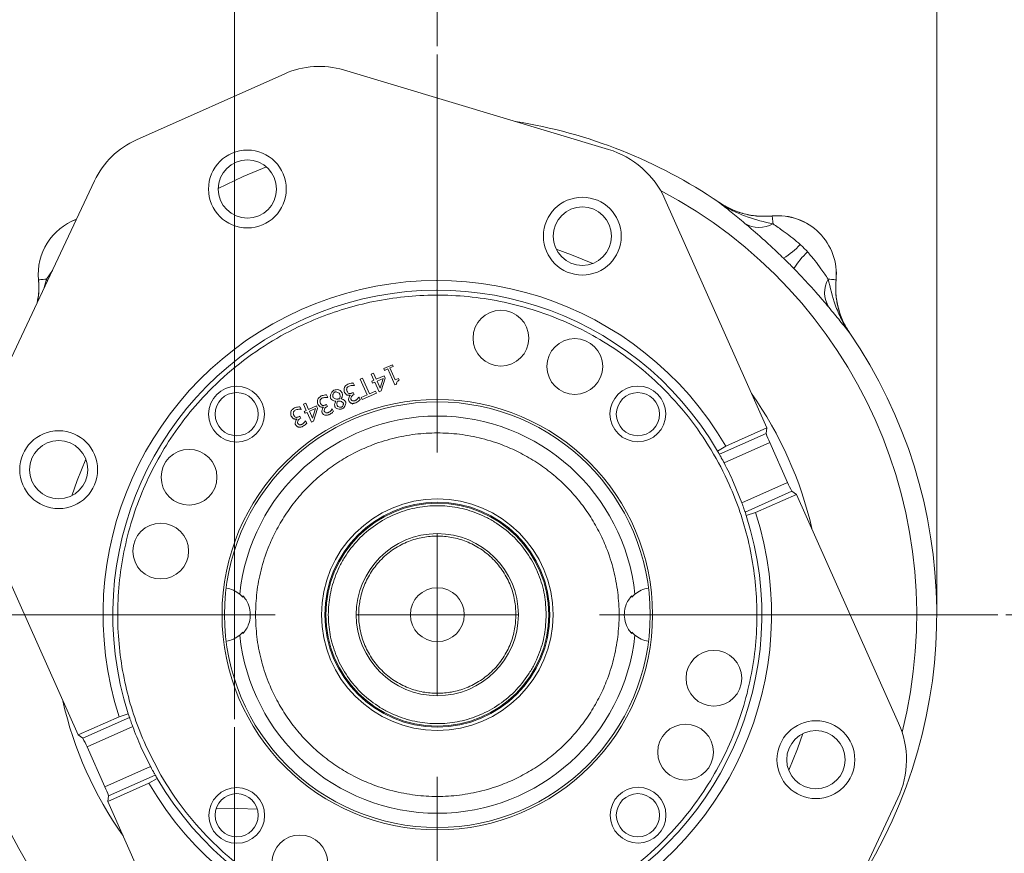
# Model space of a CAD drawing. Header units: inches. Extents: x 0.3 to 33.9, y 0.2 to 21.7.
# Tile 11 of 17: x 21.6 to 27.7, y 8.5 to 13.7. Entities that reach past the tile are written whole.
import ezdxf

# ---------------------------------------------------------------- set-up
doc = ezdxf.new("R2010")
doc.units = ezdxf.units.IN
doc.header["$MEASUREMENT"] = 0
doc.header["$PDSIZE"] = -1
doc.layers.add('SLD-0', color=7, linetype='Continuous', lineweight=15)
doc.styles.add('SLDTEXTSTYLE0', font='TXT', dxfattribs={"width": 0.75})
doc.dimstyles.new('SLDDIMSTYLE0', dxfattribs={"dimtxt": 0.25, "dimasz": 0.13, "dimexe": 0, "dimexo": 0.0625, "dimgap": 0.0625, "dimtad": 0, "dimtih": 1, "dimtoh": 1, "dimrnd": 1e-09, "dimzin": 12, "dimdsep": 46, "dimtxsty": 'SLDTEXTSTYLE0', "dimsah": 1, "dimcen": 0.09, "dimadec": 0, "dimazin": 3, "dimtfac": 1, "dimtofl": 0, "dimtmove": 0, "dimatfit": 3, "dimfxl": 1, "dimfrac": 2, "dimtolj": 1, "dimtzin": 12, "dimarcsym": 0})
doc.dimstyles.new('SLDDIMSTYLE1', dxfattribs={"dimtxt": 0.25, "dimasz": 0.13, "dimexe": 0, "dimexo": 0.0625, "dimgap": 0.0625, "dimtad": 0, "dimtih": 1, "dimtoh": 1, "dimrnd": 1e-09, "dimzin": 12, "dimdsep": 46, "dimtxsty": 'SLDTEXTSTYLE0', "dimsah": 1, "dimcen": 0.09, "dimadec": 0, "dimazin": 3, "dimtfac": 1, "dimtmove": 0, "dimatfit": 0, "dimfxl": 1, "dimfrac": 2, "dimtolj": 1, "dimtzin": 12, "dimarcsym": 0})

# ---------------------------------------------------------------- blocks, each defined once
blk = doc.blocks.new('_D')
at = {"layer": 'SLD-0'}
for p, q in [((24.1595, 13.4864), (24.1595, 14.3567)), ((27.2395, 10.0304), (27.2395, 14.3567)), ((24.1595, 14.2317), (25.0807, 14.2317)), ((25.2204, 14.2685), (25.1696, 14.2685)), ((25.1696, 14.2685), (25.1696, 13.8716)), ((26.1786, 14.2685), (26.2294, 14.2685)), ((26.2294, 14.2685), (26.2294, 13.8716)), ((27.2395, 14.2317), (26.3182, 14.2317)), ((25.1696, 13.8716), (25.2204, 13.8716)), ((26.2294, 13.8716), (26.1786, 13.8716))]:
    blk.add_line(p, q, dxfattribs=at)
for points in [[(24.1595, 14.2317), (24.2895, 14.2117), (24.2895, 14.2517)], [(27.2395, 14.2317), (27.1095, 14.2517), (27.1095, 14.2117)]]:
    blk.add_solid(points, dxfattribs=at)
at = {"layer": 'SLD-0', "char_height": 0.25, "attachment_point": 1, "style": 'SLDTEXTSTYLE0'}
for s, insert in [('3.08', (25.2747, 14.6415, 0.0039)), ('78.23', (25.2839, 14.1939, 0.0039))]:
    blk.add_mtext(s, dxfattribs=dict(at, insert=insert))
blk = doc.blocks.new('_D_1')
at = {"layer": 'SLD-0'}
for p, q in [((22.9095, 9.3358), (22.9095, 14.5179)), ((24.1595, 13.4864), (24.1595, 14.5179)), ((22.9095, 14.3929), (22.6595, 14.3929)), ((23.0554, 14.4297), (23.0046, 14.4297)), ((23.0046, 14.4297), (23.0046, 14.0329)), ((24.0136, 14.4297), (24.0644, 14.4297)), ((24.0644, 14.4297), (24.0644, 14.0329)), ((24.1595, 14.3929), (24.4095, 14.3929)), ((23.0046, 14.0329), (23.0554, 14.0329)), ((24.0644, 14.0329), (24.0136, 14.0329))]:
    blk.add_line(p, q, dxfattribs=at)
for points in [[(22.9095, 14.3929), (22.7795, 14.4129), (22.7795, 14.3729)], [(24.1595, 14.3929), (24.2895, 14.3729), (24.2895, 14.4129)]]:
    blk.add_solid(points, dxfattribs=at)
at = {"layer": 'SLD-0', "char_height": 0.25, "attachment_point": 1, "style": 'SLDTEXTSTYLE0'}
for s, insert in [('1.25', (23.1097, 14.8028, 0.413)), ('31.75', (23.1189, 14.3551, 0.413))]:
    blk.add_mtext(s, dxfattribs=dict(at, insert=insert))
blk = doc.blocks.new('_D_3')
at = {"layer": 'SLD-0'}
for p, q in [((19.5527, 7.7259), (19.5527, 14.5179)), ((22.9095, 9.3358), (22.9095, 14.5179)), ((19.5527, 14.3929), (20.6123, 14.3929)), ((20.752, 14.4297), (20.7012, 14.4297)), ((20.7012, 14.4297), (20.7012, 14.0329)), ((21.7102, 14.4297), (21.761, 14.4297)), ((21.761, 14.4297), (21.761, 14.0329)), ((22.9095, 14.3929), (21.8498, 14.3929)), ((20.7012, 14.0329), (20.752, 14.0329)), ((21.761, 14.0329), (21.7102, 14.0329))]:
    blk.add_line(p, q, dxfattribs=at)
for points in [[(19.5527, 14.3929), (19.6827, 14.3729), (19.6827, 14.4129)], [(22.9095, 14.3929), (22.7795, 14.4129), (22.7795, 14.3729)]]:
    blk.add_solid(points, dxfattribs=at)
at = {"layer": 'SLD-0', "char_height": 0.25, "attachment_point": 1, "style": 'SLDTEXTSTYLE0'}
for s, insert in [('3.36', (20.8062, 14.8028, 0.413)), ('85.26', (20.8154, 14.3551, 0.413))]:
    blk.add_mtext(s, dxfattribs=dict(at, insert=insert))
blk = doc.blocks.new('_D_5')
at = {"layer": 'SLD-0'}
for p, q in [((27.6656, 9.9804), (29.8681, 9.9804)), ((29.7431, 9.9804), (29.7431, 8.7264)), ((29.264, 8.3524), (29.2132, 8.3524)), ((29.2132, 8.3524), (29.2132, 7.9555)), ((30.2222, 8.3524), (30.273, 8.3524)), ((30.273, 8.3524), (30.273, 7.9555)), ((29.2132, 7.9555), (29.264, 7.9555)), ((30.273, 7.9555), (30.2222, 7.9555)), ((29.7431, 6.6508), (29.7431, 7.9047)), ((25.5945, 6.6508), (29.8681, 6.6508))]:
    blk.add_line(p, q, dxfattribs=at)
for points in [[(29.7431, 9.9804), (29.7231, 9.8504), (29.7631, 9.8504)], [(29.7431, 6.6508), (29.7631, 6.7808), (29.7231, 6.7808)]]:
    blk.add_solid(points, dxfattribs=at)
at = {"layer": 'SLD-0', "char_height": 0.25, "attachment_point": 1, "style": 'SLDTEXTSTYLE0'}
for s, insert in [('3.33', (29.3183, 8.7254, 0.413)), ('84.57', (29.3275, 8.2778, 0.413))]:
    blk.add_mtext(s, dxfattribs=dict(at, insert=insert))
blk = doc.blocks.new('SW_CENTERMARKSYMBOL_0')
at = {"layer": 'SLD-0', "color": 0}
for p, q in [((0, 1), (0, 3.4561)), ((0, 0), (0, 0.5)), ((-1, 0), (-3.4561, 0)), ((0, 0), (-0.5, 0)), ((0, 0), (0, -0.5)), ((0, 0), (0.5, 0)), ((1, 0), (3.4561, 0)), ((0, -1), (0, -3.4561))]:
    blk.add_line(p, q, dxfattribs=at)
blk = doc.blocks.new('SW_CENTERMARKSYMBOL_1')
at = {"layer": 'SLD-0', "color": 0}
for p, q in [((0, 1), (0, 2.635)), ((0, 0), (0, 0.5)), ((-1, 0), (-2.635, 0)), ((0, 0), (-0.5, 0)), ((0, 0), (0, -0.5)), ((0, 0), (0.5, 0)), ((1, 0), (2.635, 0)), ((0, -1), (0, -2.635))]:
    blk.add_line(p, q, dxfattribs=at)

msp = doc.modelspace()

# ---------------------------------------------------------------- linework, layer by layer
at = {"color": 7, "linetype": 'Continuous', "lineweight": 15}
for p, q in [((22.3053, 12.9099), (23.2186, 13.3173)), ((23.5803, 13.3405), (25.2147, 12.8502)), ((21.3192, 11.1127), (22.0463, 12.6563)), ((25.5626, 12.5443), (26.1919, 11.1333)), ((25.8956, 12.5244), (25.8955, 12.5241)), ((25.8956, 12.5244), (25.9044, 12.5187)), ((26.225, 12.4394), (26.225, 12.4397)), ((21.7004, 12.0459), (21.7001, 12.0459)), ((26.6188, 12.0459), (26.6185, 12.0459)), ((26.7032, 11.7164), (26.7035, 11.7165)), ((23.8292, 11.4985), (23.8826, 11.5224)), ((23.8341, 11.4873), (23.8292, 11.4985)), ((23.8536, 11.496), (23.8341, 11.4873)), ((23.8536, 11.496), (23.8976, 11.3972)), ((23.8876, 11.5112), (23.8677, 11.5023)), ((23.9005, 11.4288), (23.8677, 11.5023)), ((23.8826, 11.5224), (23.8876, 11.5112)), ((23.6835, 11.4335), (23.6981, 11.44)), ((23.6835, 11.4335), (23.7266, 11.3369)), ((23.7412, 11.3434), (23.6981, 11.44)), ((23.7515, 11.4639), (23.7657, 11.4702)), ((23.7683, 11.4262), (23.7515, 11.4639)), ((23.7553, 11.4204), (23.7683, 11.4262)), ((23.7605, 11.4086), (23.7553, 11.4204)), ((23.7657, 11.4702), (23.7825, 11.4325)), ((23.7825, 11.4325), (23.8309, 11.4541)), ((23.7877, 11.4207), (23.8246, 11.4372)), ((23.8068, 11.3779), (23.7877, 11.4207)), ((23.8246, 11.4372), (23.8068, 11.3779)), ((23.8139, 11.3603), (23.8377, 11.4387)), ((23.8309, 11.4541), (23.8377, 11.4387)), ((23.9005, 11.4288), (23.9204, 11.4377)), ((23.9204, 11.4377), (23.9248, 11.4277)), ((23.6416, 11.4095), (23.6485, 11.394)), ((23.6485, 11.394), (23.6475, 11.3935)), ((23.7412, 11.3434), (23.7779, 11.3598)), ((23.7736, 11.4144), (23.7605, 11.4086)), ((23.8004, 11.3543), (23.7736, 11.4144)), ((23.7779, 11.3598), (23.7837, 11.3468)), ((23.8139, 11.3603), (23.8004, 11.3543)), ((23.909, 11.4023), (23.8976, 11.3972)), ((23.4771, 11.3362), (23.4841, 11.3206)), ((23.4841, 11.3206), (23.483, 11.3202)), ((23.5332, 11.2965), (23.533, 11.297)), ((23.5666, 11.3112), (23.5668, 11.3108)), ((23.6226, 11.3333), (23.6221, 11.3344)), ((23.6348, 11.3478), (23.6411, 11.3506)), ((23.6411, 11.3506), (23.6465, 11.3384)), ((23.6465, 11.3384), (23.6416, 11.3363)), ((23.6757, 11.3226), (23.6766, 11.323)), ((23.6766, 11.323), (23.6835, 11.3075)), ((23.6898, 11.3205), (23.7266, 11.3369)), ((23.6956, 11.3076), (23.6898, 11.3205)), ((23.6956, 11.3076), (23.7837, 11.3468)), ((23.3127, 11.2628), (23.3196, 11.2473)), ((23.3196, 11.2473), (23.3185, 11.2468)), ((23.3346, 11.2779), (23.3487, 11.2842)), ((23.3514, 11.2402), (23.3346, 11.2779)), ((23.3383, 11.2344), (23.3514, 11.2402)), ((23.3436, 11.2226), (23.3383, 11.2344)), ((23.3487, 11.2842), (23.3655, 11.2465)), ((23.3655, 11.2465), (23.4139, 11.2681)), ((23.3708, 11.2347), (23.4076, 11.2512)), ((23.3898, 11.1919), (23.3708, 11.2347)), ((23.4076, 11.2512), (23.3898, 11.1919)), ((23.397, 11.1743), (23.4208, 11.2527)), ((23.4139, 11.2681), (23.4208, 11.2527)), ((23.4581, 11.26), (23.4576, 11.261)), ((23.4704, 11.2745), (23.4766, 11.2773)), ((23.4766, 11.2773), (23.482, 11.2651)), ((23.482, 11.2651), (23.4771, 11.2629)), ((23.5112, 11.2493), (23.5121, 11.2497)), ((23.5121, 11.2497), (23.519, 11.2341)), ((23.2936, 11.1866), (23.2932, 11.1877)), ((23.3059, 11.2011), (23.3121, 11.2039)), ((23.3121, 11.2039), (23.3175, 11.1917)), ((23.3175, 11.1917), (23.3127, 11.1895)), ((23.3566, 11.2284), (23.3436, 11.2226)), ((23.3467, 11.1759), (23.3476, 11.1763)), ((23.3476, 11.1763), (23.3546, 11.1607)), ((23.3835, 11.1683), (23.3566, 11.2284)), ((23.397, 11.1743), (23.3835, 11.1683)), ((26.1919, 11.1333), (25.9395, 11.0193)), ((26.1919, 11.1333), (26.1877, 11.0983)), ((26.1877, 11.0983), (25.8989, 10.9695)), ((25.8871, 10.9899), (25.9395, 11.0193)), ((25.9278, 10.9169), (26.2095, 11.0426)), ((26.2095, 11.0426), (26.3195, 10.796)), ((26.0378, 10.6703), (25.9869, 10.7955)), ((26.3195, 10.796), (26.0378, 10.6703)), ((26.0576, 10.6137), (26.3464, 10.7425)), ((26.1217, 10.6106), (26.3752, 10.7223)), ((26.3464, 10.7425), (26.3752, 10.7223)), ((26.3752, 10.7223), (27.0046, 9.3113)), ((21.9437, 9.2384), (21.3144, 10.6494)), ((26.1217, 10.6106), (26.0649, 10.5913)), ((22.9594, 10.0874), (22.9409, 10.106)), ((25.378, 10.106), (25.3596, 10.0874)), ((22.9409, 9.8547), (22.9594, 9.8733)), ((25.3596, 9.8733), (25.378, 9.8547)), ((22.1972, 9.3501), (22.254, 9.3694)), ((22.1972, 9.3501), (21.9437, 9.2384)), ((22.2614, 9.347), (21.9725, 9.2182)), ((21.9995, 9.1648), (22.2812, 9.2904)), ((21.9725, 9.2182), (21.9437, 9.2384)), ((22.1095, 8.9181), (21.9995, 9.1648)), ((22.332, 9.1652), (22.3912, 9.0438)), ((22.3912, 9.0438), (22.1095, 8.9181)), ((22.1312, 8.8624), (22.4201, 8.9912)), ((22.127, 8.8275), (22.3795, 8.9414)), ((22.4318, 8.9708), (22.3795, 8.9414)), ((22.127, 8.8275), (22.1312, 8.8624)), ((22.7564, 7.4164), (22.127, 8.8275)), ((26.9998, 8.848), (26.2727, 7.3045))]:
    msp.add_line(p, q, dxfattribs=at)
at = {"color": 8, "linetype": 'Continuous', "lineweight": 15}
for p, q in [((21.7858, 12.1033), (21.7491, 12.0506)), ((21.7491, 12.0506), (21.7324, 11.9899)), ((21.7491, 12.0506), (21.7547, 12.0373)), ((23.5771, 11.2526), (23.5696, 11.2493)), ((23.6592, 11.2888), (23.6349, 11.278))]:
    msp.add_line(p, q, dxfattribs=at)
at = {"color": 8, "linetype": 'Continuous', "lineweight": 15, "flags": 128}
for points in [[(23.1059, 12.7423), (22.9629, 12.6834), (22.8084, 12.6096)], [(25.1192, 12.1475), (24.9877, 12.201), (24.8933, 12.234)], [(21.9924, 10.9401), (21.9388, 10.8086), (21.9058, 10.7142)], [(26.3266, 9.0206), (26.3802, 9.1521), (26.4131, 9.2465)]]:
    msp.add_lwpolyline(points, dxfattribs=at)
at = {"color": 7, "linetype": 'Continuous', "lineweight": 15, "flags": 128}
for points in [[(26.2297, 12.3907), (26.2287, 12.4013), (26.2278, 12.4107), (26.227, 12.4188), (26.2263, 12.4257), (26.2258, 12.4312), (26.2254, 12.4353), (26.2251, 12.4381), (26.225, 12.4394)], [(21.7491, 12.0506), (21.7385, 12.0495), (21.7291, 12.0486), (21.721, 12.0479), (21.7142, 12.0472), (21.7087, 12.0467), (21.7045, 12.0463), (21.7018, 12.046), (21.7004, 12.0459)], [(26.5699, 12.0506), (26.5804, 12.0495), (26.5898, 12.0486), (26.5979, 12.0479), (26.6048, 12.0472), (26.6103, 12.0467), (26.6144, 12.0463), (26.6172, 12.046), (26.6185, 12.0459)], [(22.7954, 8.7827), (22.9303, 8.7857), (23.05, 8.7811)]]:
    msp.add_lwpolyline(points, dxfattribs=at)
at = {"color": 7, "linetype": 'Continuous', "lineweight": 15}
for centre, radius in [((22.9883, 12.606), 0.24), ((22.9883, 12.606), 0.18), ((25.0539, 12.3152), 0.24), ((25.0539, 12.3152), 0.18), ((24.5517, 11.6861), 0.172), ((25.0073, 11.5115), 0.172), ((22.9212, 11.2172), 0.172), ((25.3964, 11.2186), 0.172), ((22.9225, 11.2174), 0.133), ((24.1595, 9.9804), 1.3275), ((25.3965, 11.2174), 0.133), ((24.1595, 9.9804), 1.3125), ((21.8246, 10.8748), 0.24), ((21.8246, 10.8748), 0.18), ((22.6283, 10.8282), 0.172), ((24.1595, 9.9804), 0.7138), ((24.1595, 9.9804), 0.6938), ((24.1595, 9.9804), 0.687), ((22.4538, 10.3726), 0.172), ((24.1595, 9.9804), 0.5), ((24.1595, 9.9804), 0.166), ((25.8652, 9.5882), 0.172), ((25.6906, 9.1326), 0.172), ((26.4943, 9.0859), 0.24), ((26.4943, 9.0859), 0.18), ((22.9226, 8.7421), 0.172), ((22.9225, 8.7434), 0.133), ((25.3977, 8.7435), 0.172), ((25.3965, 8.7434), 0.133), ((23.3117, 8.4492), 0.172)]:
    msp.add_circle(centre, radius, dxfattribs=at)
for centre, radius, start, end in [((23.4307, 12.8417), 0.5208, 73.30165, 114.03876), ((24.1595, 9.9804), 3.08, 55.68866, 81.0277), ((22.5174, 12.4343), 0.5208, 114.03876, 154.77586), ((25.0549, 12.3179), 0.5558, 24.03876, 73.30165), ((22.0595, 12.0804), 0.361, 110.24157, 185.47777), ((26.1459, 12.5412), 0.1722, 238.54598, 299.09702), ((26.2595, 12.0804), 0.361, 354.52223, 95.47777), ((26.2595, 12.0804), 0.3607, 354.51489, 95.48511), ((26.0755, 12.551), 0.4311, 300.49937, 318.25233), ((26.7301, 11.8964), 0.4311, 131.74768, 149.50056), ((24.1595, 9.9804), 2.061, 30.27038, 197.80713), ((26.7203, 11.9668), 0.1722, 150.90302, 211.45389), ((24.1595, 9.9804), 2.001, 30.29911, 197.77841), ((24.1595, 9.9804), 3.08, 327.04982, 34.31134), ((24.1595, 9.9804), 1.225, 5.888, 174.112), ((26.5228, 11.1968), 0.3492, 196.37791, 206.20846), ((24.1595, 9.9804), 2.001, 29.62519, 30.29911), ((24.1595, 9.9804), 2.001, 24.03876, 27.90781), ((26.6435, 10.926), 0.3492, 201.86965, 211.69961), ((24.1595, 9.9804), 2.061, 210.27038, 17.80713), ((24.1595, 9.9804), 2.001, 210.29911, 17.77841), ((24.1595, 9.9804), 2.001, 17.77841, 18.45232), ((22.8325, 9.9804), 0.166, 49.20234, 81.40673), ((25.4865, 9.9804), 0.166, 98.59327, 130.79766), ((24.1595, 9.9804), 1.2049, 174.45478, 174.90392), ((24.1595, 9.9804), 1.2049, 5.09608, 5.54522), ((22.8325, 9.9804), 0.166, 278.59327, 310.79766), ((24.1595, 9.9804), 1.225, 185.888, 354.112), ((24.1595, 9.9804), 1.2049, 185.09608, 185.54522), ((24.1595, 9.9804), 1.2049, 354.45478, 354.90392), ((25.4865, 9.9804), 0.166, 229.20234, 261.40673), ((24.1595, 9.9804), 2.001, 197.77841, 198.45232), ((24.1595, 9.9804), 2.001, 200.16971, 204.03876), ((26.497, 9.0849), 0.5558, 334.77586, 24.03876), ((21.6755, 9.0347), 0.3492, 21.86869, 31.70014), ((24.1595, 9.9804), 2.001, 209.62519, 210.29911), ((21.7962, 8.7639), 0.3492, 16.37799, 26.20844)]:
    msp.add_arc(centre, radius, start, end, dxfattribs=at)
at = {"color": 8, "linetype": 'Continuous', "lineweight": 15}
for centre, radius, start, end in [((24.1595, 9.9804), 2.9561, 345.82831, 62.24921), ((22.0595, 12.0804), 0.3607, 110.29078, 185.48511), ((24.1595, 9.9804), 2.3701, 12.94299, 35.13452), ((24.1595, 9.9804), 2.9561, 180, 242.24921), ((24.1595, 9.9804), 2.3701, 192.94299, 215.13452)]:
    msp.add_arc(centre, radius, start, end, dxfattribs=at)
at = {"color": 7, "linetype": 'Continuous', "lineweight": 15}
for points, knots in [([(25.8955, 12.5241), (25.8957, 12.524), (25.9082, 12.5144), (25.9333, 12.4949), (25.9837, 12.4547), (26.0273, 12.4184), (26.0561, 12.3943)], [0, 0, 0, 0, 0.002547, 0.254971, 0.506602, 1, 1, 1, 1]), ([(26.2297, 12.3907), (26.1761, 12.4034), (26.0917, 12.4234), (25.9802, 12.4709), (25.9235, 12.5045), (25.8958, 12.5239), (25.8955, 12.5241)], [0, 0, 0, 0, 0.4589438, 0.7218647, 0.9976696, 1, 1, 1, 1]), ([(26.225, 12.4394), (26.1965, 12.4381), (26.1386, 12.4354), (26.0531, 12.4505), (25.9701, 12.4785), (25.9206, 12.5088), (25.8955, 12.5241)], [0, 0, 0, 0, 0.246206, 0.499999, 0.746205, 1, 1, 1, 1]), ([(25.9235, 12.5074), (25.9457, 12.4953), (25.993, 12.4695), (26.0692, 12.4474), (26.1482, 12.4358), (26.1992, 12.4384), (26.225, 12.4397)], [0, 0, 0, 0, 0.241066, 0.513053, 0.753661, 1, 1, 1, 1]), ([(26.0561, 12.3943), (26.0703, 12.3823), (26.0992, 12.3578), (26.1549, 12.3093), (26.2209, 12.25), (26.2696, 12.2033), (26.2943, 12.1795)], [0, 0, 0, 0, 0.21336, 0.43352, 0.711269, 1, 1, 1, 1]), ([(26.3972, 12.2639), (26.3938, 12.267), (26.3605, 12.2972), (26.2989, 12.3433), (26.2503, 12.3766), (26.2297, 12.3907)], [0, 0, 0, 0, 0.0616998, 0.6005697, 1, 1, 1, 1]), ([(26.5699, 12.0506), (26.5557, 12.0712), (26.531, 12.107), (26.4875, 12.1669), (26.458, 12.2008), (26.443, 12.2181)], [0, 0, 0, 0, 0.398877, 0.694913, 1, 1, 1, 1]), ([(26.2943, 12.1795), (26.3052, 12.1689), (26.3268, 12.1477), (26.348, 12.126), (26.3586, 12.1152)], [0, 0, 0, 0, 0.500001, 1, 1, 1, 1]), ([(26.3586, 12.1152), (26.3632, 12.1106), (26.3886, 12.0843), (26.4346, 12.0356), (26.4891, 11.975), (26.5364, 11.9206), (26.561, 11.8917), (26.5734, 11.877)], [0, 0, 0, 0, 0.054789, 0.306863, 0.566571, 0.779999, 1, 1, 1, 1]), ([(21.7001, 12.0459), (21.7019, 12.0173), (21.7048, 11.9693), (21.6953, 11.9222), (21.6915, 11.9031)], [0, 0, 0, 0, 0.594159, 1, 1, 1, 1]), ([(26.7032, 11.7164), (26.7031, 11.7167), (26.6837, 11.7443), (26.65, 11.8011), (26.6025, 11.9126), (26.5825, 11.9969), (26.5699, 12.0506)], [0, 0, 0, 0, 0.00233, 0.278136, 0.541057, 1, 1, 1, 1]), ([(26.6188, 12.0459), (26.6182, 12.0375), (26.6153, 12.0014), (26.618, 11.9365), (26.6349, 11.8567), (26.6631, 11.7819), (26.6899, 11.7385), (26.7035, 11.7165)], [0, 0, 0, 0, 0.073245, 0.312639, 0.558976, 0.776893, 1, 1, 1, 1]), ([(26.7032, 11.7164), (26.7014, 11.7192), (26.6841, 11.7449), (26.6557, 11.7975), (26.6288, 11.8772), (26.6146, 11.9612), (26.6172, 12.0174), (26.6185, 12.0459)], [0, 0, 0, 0, 0.028661, 0.26802, 0.51433, 0.753688, 1, 1, 1, 1]), ([(22.3594, 9.1775), (22.3364, 9.233), (22.2903, 9.3441), (22.2399, 9.5213), (22.2045, 9.7057), (22.187, 9.8989), (22.1884, 10.0957), (22.2104, 10.2953), (22.2526, 10.493), (22.3157, 10.6867), (22.3982, 10.8729), (22.4988, 11.0483), (22.6159, 11.2115), (22.7603, 11.3747), (22.9346, 11.5314), (23.1388, 11.6724), (23.3368, 11.7756), (23.5235, 11.8489), (23.7004, 11.9001), (23.8848, 11.9353), (24.0781, 11.9529), (24.2748, 11.9514), (24.4744, 11.9295), (24.6722, 11.8872), (24.8658, 11.8242), (25.052, 11.7417), (25.2274, 11.641), (25.3906, 11.524), (25.5538, 11.3796), (25.7105, 11.2052), (25.8515, 11.001), (25.9547, 10.803), (26.028, 10.6163), (26.0792, 10.4395), (26.1144, 10.255), (26.132, 10.0618), (26.1305, 9.865), (26.1086, 9.6654), (26.0663, 9.4677), (26.0033, 9.274), (25.9208, 9.0878), (25.8201, 8.9124), (25.7031, 8.7493), (25.5587, 8.586), (25.3843, 8.4293), (25.1801, 8.2883), (24.9821, 8.1851), (24.7955, 8.1118), (24.6186, 8.0606), (24.4341, 8.0254), (24.2409, 8.0078), (24.0442, 8.0093), (23.8446, 8.0312), (23.6468, 8.0735), (23.4531, 8.1366), (23.2669, 8.219), (23.0915, 8.3197), (22.9284, 8.4368), (22.7651, 8.5811), (22.6088, 8.7557), (22.4662, 8.9592), (22.3946, 9.1054), (22.3594, 9.1775)], [0, 0, 0, 0, 0.014563, 0.029126, 0.044563, 0.060001, 0.076081, 0.092163, 0.108585, 0.125009, 0.141431, 0.157855, 0.173935, 0.190016, 0.210585, 0.230593, 0.25, 0.264562, 0.279126, 0.294563, 0.310001, 0.326081, 0.342163, 0.358585, 0.375009, 0.391431, 0.407855, 0.423935, 0.440016, 0.460585, 0.480593, 0.5, 0.514562, 0.529126, 0.544563, 0.560001, 0.576081, 0.592163, 0.608585, 0.625009, 0.641431, 0.657855, 0.673935, 0.690016, 0.710585, 0.730593, 0.75, 0.764562, 0.779126, 0.794563, 0.810001, 0.826081, 0.842163, 0.858585, 0.875009, 0.891431, 0.907855, 0.923935, 0.940016, 0.960585, 0.980594, 1, 1, 1, 1]), ([(26.5734, 11.877), (26.5975, 11.8482), (26.6338, 11.8046), (26.674, 11.7541), (26.6935, 11.7291), (26.7031, 11.7166), (26.7032, 11.7164)], [0, 0, 0, 0, 0.493398, 0.745029, 0.997453, 1, 1, 1, 1]), ([(23.9248, 11.4277), (23.9216, 11.4259), (23.9159, 11.4226), (23.9106, 11.4158), (23.9083, 11.4099), (23.9081, 11.4054), (23.9088, 11.4031), (23.909, 11.4023)], [0, 0, 0, 0, 0.340745, 0.598669, 0.779367, 0.924168, 1, 1, 1, 1]), ([(23.5013, 11.3156), (23.5006, 11.3183), (23.4988, 11.3248), (23.5012, 11.338), (23.5071, 11.3509), (23.5151, 11.3605), (23.5203, 11.3635), (23.5223, 11.3646)], [0, 0, 0, 0, 0.142084, 0.354003, 0.687601, 0.881876, 1, 1, 1, 1]), ([(23.5223, 11.3646), (23.5268, 11.3659), (23.536, 11.3685), (23.5467, 11.3687), (23.5521, 11.3671), (23.5528, 11.3669)], [0, 0, 0, 0, 0.451932, 0.932855, 1, 1, 1, 1]), ([(23.527, 11.3536), (23.5287, 11.3541), (23.5329, 11.3552), (23.5414, 11.3536), (23.5495, 11.3498), (23.5556, 11.3447), (23.5575, 11.3413), (23.5582, 11.3401)], [0, 0, 0, 0, 0.1456818, 0.3577348, 0.6846736, 0.8825328, 1, 1, 1, 1]), ([(23.5528, 11.3669), (23.555, 11.3657), (23.5598, 11.3631), (23.5667, 11.3567), (23.5704, 11.3511), (23.5726, 11.3478)], [0, 0, 0, 0, 0.277852, 0.57596, 1, 1, 1, 1]), ([(23.5875, 11.3518), (23.5865, 11.3553), (23.5847, 11.3617), (23.5843, 11.3716), (23.5856, 11.3777), (23.5862, 11.3808)], [0, 0, 0, 0, 0.371852, 0.680603, 1, 1, 1, 1]), ([(23.5862, 11.3808), (23.5872, 11.3827), (23.5896, 11.3874), (23.5969, 11.3954), (23.6041, 11.4), (23.6087, 11.4029)], [0, 0, 0, 0, 0.199881, 0.496912, 1, 1, 1, 1]), ([(23.6014, 11.3771), (23.601, 11.3748), (23.6002, 11.3704), (23.6008, 11.3636), (23.6022, 11.3595), (23.6029, 11.3573)], [0, 0, 0, 0, 0.344843, 0.666517, 1, 1, 1, 1]), ([(23.6152, 11.3906), (23.6129, 11.3892), (23.608, 11.386), (23.6032, 11.3812), (23.6016, 11.3777), (23.6014, 11.3771)], [0, 0, 0, 0, 0.420597, 0.891503, 1, 1, 1, 1]), ([(23.6029, 11.3573), (23.6043, 11.3551), (23.6072, 11.3504), (23.6122, 11.346), (23.6157, 11.3447), (23.6166, 11.3444)], [0, 0, 0, 0, 0.419642, 0.851764, 1, 1, 1, 1]), ([(23.6416, 11.4095), (23.6389, 11.4094), (23.632, 11.4091), (23.6209, 11.407), (23.6128, 11.4043), (23.6087, 11.4029)], [0, 0, 0, 0, 0.2399, 0.617396, 1, 1, 1, 1]), ([(23.6475, 11.3935), (23.6449, 11.3938), (23.6382, 11.3944), (23.6273, 11.3938), (23.6193, 11.3917), (23.6152, 11.3906)], [0, 0, 0, 0, 0.239929, 0.615195, 1, 1, 1, 1]), ([(23.423, 11.2784), (23.4221, 11.2819), (23.4202, 11.2884), (23.4199, 11.2983), (23.4211, 11.3043), (23.4217, 11.3074)], [0, 0, 0, 0, 0.3718516, 0.6806033, 1, 1, 1, 1]), ([(23.4217, 11.3074), (23.4227, 11.3093), (23.4251, 11.314), (23.4324, 11.322), (23.4397, 11.3267), (23.4442, 11.3296)], [0, 0, 0, 0, 0.1998808, 0.4969124, 1, 1, 1, 1]), ([(23.4369, 11.3037), (23.4365, 11.3014), (23.4357, 11.297), (23.4364, 11.2903), (23.4377, 11.2861), (23.4384, 11.284)], [0, 0, 0, 0, 0.344842, 0.666517, 1, 1, 1, 1]), ([(23.4508, 11.3173), (23.4484, 11.3158), (23.4435, 11.3127), (23.4387, 11.3079), (23.4372, 11.3044), (23.4369, 11.3037)], [0, 0, 0, 0, 0.4205957, 0.8915035, 1, 1, 1, 1]), ([(23.4771, 11.3362), (23.4744, 11.336), (23.4675, 11.3357), (23.4564, 11.3336), (23.4483, 11.3309), (23.4442, 11.3296)], [0, 0, 0, 0, 0.2399005, 0.617396, 1, 1, 1, 1]), ([(23.483, 11.3202), (23.4804, 11.3204), (23.4738, 11.3211), (23.4628, 11.3205), (23.4548, 11.3183), (23.4508, 11.3173)], [0, 0, 0, 0, 0.239929, 0.615196, 1, 1, 1, 1]), ([(23.533, 11.297), (23.5288, 11.2976), (23.5196, 11.299), (23.5091, 11.3055), (23.5032, 11.3118), (23.5016, 11.315), (23.5013, 11.3156)], [0, 0, 0, 0, 0.328336, 0.724873, 0.941845, 1, 1, 1, 1]), ([(23.5158, 11.3238), (23.5152, 11.3257), (23.5139, 11.3301), (23.515, 11.3378), (23.518, 11.345), (23.5221, 11.3507), (23.5255, 11.3528), (23.527, 11.3536)], [0, 0, 0, 0, 0.168097, 0.404702, 0.652004, 0.856083, 1, 1, 1, 1]), ([(23.537, 11.3107), (23.5338, 11.3113), (23.5273, 11.3126), (23.5197, 11.3175), (23.5169, 11.322), (23.5158, 11.3238)], [0, 0, 0, 0, 0.385785, 0.76066, 1, 1, 1, 1]), ([(23.528, 11.2632), (23.5275, 11.2649), (23.5256, 11.2714), (23.527, 11.2817), (23.5296, 11.2913), (23.5323, 11.2953), (23.5332, 11.2965)], [0, 0, 0, 0, 0.151686, 0.576117, 0.875378, 1, 1, 1, 1]), ([(23.5562, 11.311), (23.5537, 11.311), (23.5493, 11.3108), (23.5429, 11.3106), (23.539, 11.3107), (23.537, 11.3107)], [0, 0, 0, 0, 0.385097, 0.692377, 1, 1, 1, 1]), ([(23.5423, 11.2698), (23.5415, 11.2724), (23.5395, 11.2793), (23.5401, 11.2888), (23.5426, 11.2948), (23.5434, 11.2966)], [0, 0, 0, 0, 0.297623, 0.778471, 1, 1, 1, 1]), ([(23.5434, 11.2966), (23.5452, 11.2967), (23.5488, 11.2969), (23.555, 11.297), (23.5594, 11.2968), (23.5619, 11.2967)], [0, 0, 0, 0, 0.292856, 0.585278, 1, 1, 1, 1]), ([(23.5582, 11.3401), (23.5589, 11.3377), (23.5609, 11.3307), (23.5602, 11.3204), (23.5572, 11.3135), (23.5562, 11.311)], [0, 0, 0, 0, 0.246188, 0.730568, 1, 1, 1, 1]), ([(23.5619, 11.2967), (23.5645, 11.2961), (23.57, 11.2947), (23.5763, 11.2906), (23.5787, 11.2867), (23.5795, 11.2854)], [0, 0, 0, 0, 0.3614656, 0.7892675, 1, 1, 1, 1]), ([(23.5726, 11.3478), (23.5732, 11.3455), (23.5752, 11.3387), (23.5738, 11.3276), (23.5709, 11.3174), (23.5677, 11.3127), (23.5666, 11.3112)], [0, 0, 0, 0, 0.181419, 0.551098, 0.859088, 1, 1, 1, 1]), ([(23.5668, 11.3108), (23.571, 11.3098), (23.579, 11.3078), (23.5884, 11.3015), (23.5921, 11.2959), (23.5935, 11.2936)], [0, 0, 0, 0, 0.389986, 0.753955, 1, 1, 1, 1]), ([(23.6042, 11.3349), (23.6027, 11.3357), (23.5991, 11.3375), (23.5931, 11.343), (23.5897, 11.3484), (23.5875, 11.3518)], [0, 0, 0, 0, 0.208755, 0.502567, 1, 1, 1, 1]), ([(23.6221, 11.3344), (23.6202, 11.3341), (23.6163, 11.3336), (23.6102, 11.3336), (23.6062, 11.3345), (23.6042, 11.3349)], [0, 0, 0, 0, 0.323562, 0.657969, 1, 1, 1, 1]), ([(23.6133, 11.2998), (23.6127, 11.3016), (23.6113, 11.3068), (23.613, 11.317), (23.6163, 11.327), (23.6211, 11.3319), (23.6226, 11.3333)], [0, 0, 0, 0, 0.1586, 0.438318, 0.833685, 1, 1, 1, 1]), ([(23.6321, 11.2839), (23.6303, 11.2845), (23.6248, 11.2865), (23.6181, 11.2921), (23.6146, 11.2976), (23.6133, 11.2998)], [0, 0, 0, 0, 0.222016, 0.693318, 1, 1, 1, 1]), ([(23.6166, 11.3444), (23.6181, 11.3443), (23.6219, 11.3441), (23.6281, 11.3454), (23.6326, 11.347), (23.6348, 11.3478)], [0, 0, 0, 0, 0.239636, 0.615553, 1, 1, 1, 1]), ([(23.6416, 11.3363), (23.6391, 11.3347), (23.6337, 11.3313), (23.6288, 11.3236), (23.6265, 11.3164), (23.6263, 11.3113), (23.6272, 11.3089), (23.6275, 11.3079)], [0, 0, 0, 0, 0.254037, 0.561243, 0.774768, 0.913064, 1, 1, 1, 1]), ([(23.6275, 11.3079), (23.6283, 11.3067), (23.6305, 11.3032), (23.6346, 11.2999), (23.6378, 11.2989), (23.6386, 11.2986)], [0, 0, 0, 0, 0.3075431, 0.8366788, 1, 1, 1, 1]), ([(23.6386, 11.2986), (23.6402, 11.2986), (23.6436, 11.2985), (23.6486, 11.2995), (23.6518, 11.3006), (23.6534, 11.3012)], [0, 0, 0, 0, 0.320975, 0.657445, 1, 1, 1, 1]), ([(23.6534, 11.3012), (23.6551, 11.3021), (23.6585, 11.304), (23.6632, 11.3076), (23.6661, 11.3103), (23.6676, 11.3117)], [0, 0, 0, 0, 0.320453, 0.659025, 1, 1, 1, 1]), ([(23.6835, 11.3075), (23.6816, 11.3055), (23.6768, 11.3006), (23.6683, 11.294), (23.6614, 11.29), (23.6579, 11.288)], [0, 0, 0, 0, 0.260507, 0.628028, 1, 1, 1, 1]), ([(23.6676, 11.3117), (23.6687, 11.3129), (23.6707, 11.3153), (23.6734, 11.319), (23.6749, 11.3214), (23.6757, 11.3226)], [0, 0, 0, 0, 0.370109, 0.684731, 1, 1, 1, 1]), ([(23.2586, 11.205), (23.2576, 11.2086), (23.2557, 11.215), (23.2554, 11.2249), (23.2566, 11.231), (23.2572, 11.234)], [0, 0, 0, 0, 0.371851, 0.680604, 1, 1, 1, 1]), ([(23.2572, 11.234), (23.2582, 11.2359), (23.2607, 11.2407), (23.268, 11.2487), (23.2752, 11.2533), (23.2797, 11.2562)], [0, 0, 0, 0, 0.1998808, 0.4969124, 1, 1, 1, 1]), ([(23.2863, 11.2439), (23.284, 11.2424), (23.279, 11.2393), (23.2742, 11.2345), (23.2727, 11.231), (23.2724, 11.2304)], [0, 0, 0, 0, 0.420596, 0.891502, 1, 1, 1, 1]), ([(23.3127, 11.2628), (23.31, 11.2627), (23.303, 11.2623), (23.2919, 11.2603), (23.2838, 11.2576), (23.2797, 11.2562)], [0, 0, 0, 0, 0.2399005, 0.617396, 1, 1, 1, 1]), ([(23.3185, 11.2468), (23.3159, 11.247), (23.3093, 11.2477), (23.2983, 11.2471), (23.2903, 11.245), (23.2863, 11.2439)], [0, 0, 0, 0, 0.239929, 0.615195, 1, 1, 1, 1]), ([(23.4397, 11.2616), (23.4382, 11.2623), (23.4346, 11.2642), (23.4286, 11.2696), (23.4252, 11.275), (23.423, 11.2784)], [0, 0, 0, 0, 0.208756, 0.502568, 1, 1, 1, 1]), ([(23.4384, 11.284), (23.4399, 11.2817), (23.4427, 11.277), (23.4477, 11.2726), (23.4512, 11.2713), (23.4521, 11.271)], [0, 0, 0, 0, 0.41964, 0.851763, 1, 1, 1, 1]), ([(23.4576, 11.261), (23.4557, 11.2608), (23.4518, 11.2603), (23.4457, 11.2603), (23.4417, 11.2611), (23.4397, 11.2616)], [0, 0, 0, 0, 0.323562, 0.6579697, 1, 1, 1, 1]), ([(23.4488, 11.2264), (23.4483, 11.2283), (23.4468, 11.2335), (23.4485, 11.2436), (23.4518, 11.2537), (23.4567, 11.2585), (23.4581, 11.26)], [0, 0, 0, 0, 0.1586, 0.438317, 0.833686, 1, 1, 1, 1]), ([(23.4521, 11.271), (23.4536, 11.2709), (23.4575, 11.2708), (23.4636, 11.2721), (23.4681, 11.2737), (23.4704, 11.2745)], [0, 0, 0, 0, 0.2396361, 0.6155527, 1, 1, 1, 1]), ([(23.4771, 11.2629), (23.4747, 11.2614), (23.4692, 11.2579), (23.4643, 11.2502), (23.462, 11.2431), (23.4619, 11.238), (23.4627, 11.2355), (23.463, 11.2346)], [0, 0, 0, 0, 0.2540359, 0.5612426, 0.7747676, 0.9130643, 1, 1, 1, 1]), ([(23.463, 11.2346), (23.4638, 11.2333), (23.466, 11.2298), (23.4701, 11.2266), (23.4734, 11.2255), (23.4741, 11.2253)], [0, 0, 0, 0, 0.307543, 0.836679, 1, 1, 1, 1]), ([(23.4889, 11.2278), (23.4906, 11.2287), (23.494, 11.2306), (23.4987, 11.2342), (23.5016, 11.2369), (23.5031, 11.2383)], [0, 0, 0, 0, 0.320452, 0.659025, 1, 1, 1, 1]), ([(23.519, 11.2341), (23.5171, 11.2321), (23.5123, 11.2273), (23.5038, 11.2206), (23.4969, 11.2166), (23.4935, 11.2146)], [0, 0, 0, 0, 0.260507, 0.628028, 1, 1, 1, 1]), ([(23.5031, 11.2383), (23.5042, 11.2396), (23.5062, 11.242), (23.5089, 11.2456), (23.5104, 11.2481), (23.5112, 11.2493)], [0, 0, 0, 0, 0.370112, 0.684731, 1, 1, 1, 1]), ([(23.5734, 11.25), (23.5695, 11.249), (23.5607, 11.2465), (23.5472, 11.2489), (23.5366, 11.2537), (23.5305, 11.2588), (23.5287, 11.262), (23.528, 11.2632)], [0, 0, 0, 0, 0.235807, 0.536681, 0.782652, 0.918288, 1, 1, 1, 1]), ([(23.5686, 11.2609), (23.5669, 11.2604), (23.5626, 11.2591), (23.5555, 11.2602), (23.5491, 11.2628), (23.5445, 11.2662), (23.543, 11.2687), (23.5423, 11.2698)], [0, 0, 0, 0, 0.183223, 0.43837, 0.703895, 0.871978, 1, 1, 1, 1]), ([(23.5795, 11.2854), (23.5799, 11.2841), (23.5808, 11.281), (23.5799, 11.2749), (23.577, 11.2684), (23.5728, 11.2633), (23.5697, 11.2615), (23.5686, 11.2609)], [0, 0, 0, 0, 0.135313, 0.331354, 0.630184, 0.868721, 1, 1, 1, 1]), ([(23.5734, 11.25), (23.5758, 11.2515), (23.5822, 11.2554), (23.5896, 11.2658), (23.5941, 11.2771), (23.5955, 11.2869), (23.5941, 11.2915), (23.5935, 11.2936)], [0, 0, 0, 0, 0.165445, 0.43465, 0.721038, 0.872738, 1, 1, 1, 1]), ([(23.6579, 11.288), (23.6556, 11.2871), (23.6508, 11.2854), (23.6421, 11.2836), (23.6358, 11.2838), (23.6321, 11.2839)], [0, 0, 0, 0, 0.287838, 0.574885, 1, 1, 1, 1]), ([(23.2752, 11.1882), (23.2737, 11.189), (23.2702, 11.1908), (23.2641, 11.1963), (23.2607, 11.2017), (23.2586, 11.205)], [0, 0, 0, 0, 0.208756, 0.502567, 1, 1, 1, 1]), ([(23.2724, 11.2304), (23.272, 11.2281), (23.2713, 11.2237), (23.2719, 11.2169), (23.2733, 11.2127), (23.274, 11.2106)], [0, 0, 0, 0, 0.344843, 0.666517, 1, 1, 1, 1]), ([(23.274, 11.2106), (23.2754, 11.2083), (23.2782, 11.2037), (23.2832, 11.1992), (23.2867, 11.198), (23.2876, 11.1977)], [0, 0, 0, 0, 0.419641, 0.851764, 1, 1, 1, 1]), ([(23.2932, 11.1877), (23.2912, 11.1874), (23.2873, 11.1869), (23.2812, 11.1869), (23.2773, 11.1878), (23.2752, 11.1882)], [0, 0, 0, 0, 0.323562, 0.65797, 1, 1, 1, 1]), ([(23.2843, 11.1531), (23.2838, 11.1549), (23.2823, 11.1601), (23.284, 11.1703), (23.2873, 11.1803), (23.2922, 11.1852), (23.2936, 11.1866)], [0, 0, 0, 0, 0.1586, 0.438318, 0.833686, 1, 1, 1, 1]), ([(23.2876, 11.1977), (23.2891, 11.1976), (23.293, 11.1974), (23.2992, 11.1987), (23.3036, 11.2003), (23.3059, 11.2011)], [0, 0, 0, 0, 0.239636, 0.615553, 1, 1, 1, 1]), ([(23.3127, 11.1895), (23.3102, 11.188), (23.3047, 11.1845), (23.2998, 11.1769), (23.2975, 11.1697), (23.2974, 11.1646), (23.2982, 11.1622), (23.2986, 11.1612)], [0, 0, 0, 0, 0.254037, 0.561243, 0.774768, 0.913065, 1, 1, 1, 1]), ([(23.3386, 11.1649), (23.3397, 11.1662), (23.3418, 11.1686), (23.3444, 11.1723), (23.346, 11.1747), (23.3467, 11.1759)], [0, 0, 0, 0, 0.370109, 0.68473, 1, 1, 1, 1]), ([(23.4676, 11.2105), (23.4658, 11.2112), (23.4604, 11.2131), (23.4536, 11.2187), (23.4502, 11.2242), (23.4488, 11.2264)], [0, 0, 0, 0, 0.222016, 0.693316, 1, 1, 1, 1]), ([(23.4935, 11.2146), (23.4911, 11.2137), (23.4863, 11.212), (23.4776, 11.2102), (23.4713, 11.2104), (23.4676, 11.2105)], [0, 0, 0, 0, 0.287838, 0.574885, 1, 1, 1, 1]), ([(23.4741, 11.2253), (23.4757, 11.2252), (23.4791, 11.2251), (23.4841, 11.2261), (23.4873, 11.2272), (23.4889, 11.2278)], [0, 0, 0, 0, 0.320975, 0.657444, 1, 1, 1, 1]), ([(23.3031, 11.1372), (23.3014, 11.1378), (23.2959, 11.1398), (23.2891, 11.1453), (23.2857, 11.1509), (23.2843, 11.1531)], [0, 0, 0, 0, 0.222016, 0.693317, 1, 1, 1, 1]), ([(23.2986, 11.1612), (23.2994, 11.1599), (23.3016, 11.1564), (23.3056, 11.1532), (23.3089, 11.1521), (23.3096, 11.1519)], [0, 0, 0, 0, 0.307543, 0.836679, 1, 1, 1, 1]), ([(23.329, 11.1412), (23.3266, 11.1404), (23.3218, 11.1386), (23.3132, 11.1369), (23.3069, 11.1371), (23.3031, 11.1372)], [0, 0, 0, 0, 0.287839, 0.574885, 1, 1, 1, 1]), ([(23.3096, 11.1519), (23.3113, 11.1518), (23.3146, 11.1517), (23.3196, 11.1527), (23.3228, 11.1539), (23.3245, 11.1545)], [0, 0, 0, 0, 0.3209733, 0.657443, 1, 1, 1, 1]), ([(23.3245, 11.1545), (23.3261, 11.1554), (23.3295, 11.1573), (23.3342, 11.1609), (23.3372, 11.1636), (23.3386, 11.1649)], [0, 0, 0, 0, 0.320452, 0.659025, 1, 1, 1, 1]), ([(23.3546, 11.1607), (23.3526, 11.1587), (23.3479, 11.1539), (23.3393, 11.1473), (23.3324, 11.1433), (23.329, 11.1412)], [0, 0, 0, 0, 0.260507, 0.628029, 1, 1, 1, 1]), ([(23.0384, 9.9804), (23.04, 9.9348), (23.0433, 9.8422), (23.0702, 9.7035), (23.1109, 9.5766), (23.1623, 9.4638), (23.22, 9.3652), (23.2878, 9.2722), (23.3654, 9.1862), (23.4513, 9.1086), (23.5443, 9.0408), (23.6429, 8.9832), (23.7557, 8.9319), (23.8826, 8.8909), (24.0213, 8.8649), (24.1595, 8.8565), (24.2976, 8.8649), (24.4363, 8.8909), (24.5632, 8.9319), (24.6761, 8.9832), (24.7747, 9.0408), (24.8676, 9.1086), (24.9536, 9.1862), (25.0312, 9.2722), (25.099, 9.3652), (25.1566, 9.4638), (25.208, 9.5766), (25.249, 9.7035), (25.2749, 9.8422), (25.2833, 9.9804), (25.2749, 10.1185), (25.249, 10.2572), (25.208, 10.3841), (25.1566, 10.4969), (25.099, 10.5955), (25.0312, 10.6885), (24.9536, 10.7745), (24.8676, 10.8521), (24.7747, 10.9199), (24.6761, 10.9775), (24.5633, 11.0289), (24.4364, 11.0699), (24.2976, 11.0958), (24.1595, 11.1042), (24.0214, 11.0958), (23.8826, 11.0699), (23.7557, 11.0289), (23.6429, 10.9775), (23.5443, 10.9199), (23.4514, 10.8521), (23.3654, 10.7745), (23.2878, 10.6885), (23.22, 10.5956), (23.1623, 10.4969), (23.1109, 10.3841), (23.0702, 10.2572), (23.0433, 10.1185), (23.04, 10.0259), (23.0384, 9.9804)], [0, 0, 0, 0, 0.019408, 0.039415, 0.059988, 0.076068, 0.092152, 0.108574, 0.125, 0.141423, 0.157848, 0.173929, 0.190012, 0.210582, 0.230591, 0.25, 0.269406, 0.289415, 0.309988, 0.326068, 0.342152, 0.358574, 0.375, 0.391423, 0.407848, 0.423929, 0.440012, 0.460582, 0.480591, 0.5, 0.519406, 0.539415, 0.559988, 0.576068, 0.592152, 0.608574, 0.625, 0.641423, 0.657848, 0.673929, 0.690012, 0.710582, 0.730591, 0.75, 0.769406, 0.789415, 0.809988, 0.826068, 0.842152, 0.858574, 0.875, 0.891423, 0.907848, 0.923929, 0.940012, 0.960582, 0.980593, 1, 1, 1, 1]), ([(25.8989, 10.9695), (25.8995, 10.9684), (25.9008, 10.9662), (25.9066, 10.9558), (25.9146, 10.9414), (25.9221, 10.9275), (25.9265, 10.9192), (25.9278, 10.9169)], [0, 0, 0, 0, 0.227392, 0.454751, 0.683032, 0.911699, 1, 1, 1, 1]), ([(24.8315, 9.9804), (24.8293, 10.0213), (24.8248, 10.1058), (24.7874, 10.231), (24.7254, 10.3515), (24.638, 10.4589), (24.5482, 10.5319), (24.4691, 10.5781), (24.3884, 10.6149), (24.2849, 10.6446), (24.1595, 10.6561), (24.0341, 10.6446), (23.9088, 10.6086), (23.7884, 10.5462), (23.6809, 10.4589), (23.6079, 10.369), (23.5618, 10.29), (23.525, 10.2092), (23.4952, 10.1058), (23.4837, 9.9804), (23.4952, 9.8549), (23.5312, 9.7297), (23.5936, 9.6093), (23.6809, 9.5018), (23.7708, 9.4288), (23.8498, 9.3827), (23.9306, 9.3459), (24.0341, 9.3161), (24.1595, 9.3046), (24.2849, 9.3161), (24.4101, 9.3521), (24.5306, 9.4145), (24.638, 9.5018), (24.711, 9.5917), (24.7572, 9.6707), (24.7938, 9.7515), (24.8248, 9.855), (24.8293, 9.9394), (24.8315, 9.9804)], [0, 0, 0, 0, 0.029124, 0.059993, 0.092145, 0.124979, 0.157814, 0.173908, 0.190007, 0.220876, 0.25, 0.279124, 0.309993, 0.342145, 0.374979, 0.407814, 0.423908, 0.440007, 0.470876, 0.5, 0.529124, 0.559993, 0.592145, 0.624979, 0.657814, 0.673908, 0.690007, 0.720876, 0.75, 0.779124, 0.809993, 0.842145, 0.874979, 0.907814, 0.923908, 0.940007, 0.970876, 1, 1, 1, 1]), ([(26.0378, 10.6703), (26.0401, 10.6639), (26.0447, 10.6512), (26.0507, 10.6342), (26.0551, 10.6212), (26.0571, 10.6152), (26.0575, 10.614), (26.0576, 10.6137)], [0, 0, 0, 0, 0.227695, 0.455352, 0.683804, 0.912404, 1, 1, 1, 1]), ([(24.6445, 9.9804), (24.6429, 10.0099), (24.6397, 10.0709), (24.6127, 10.1613), (24.5679, 10.2482), (24.5049, 10.3258), (24.4273, 10.3888), (24.3404, 10.4338), (24.25, 10.4598), (24.1595, 10.4681), (24.069, 10.4598), (23.9786, 10.4338), (23.8917, 10.3888), (23.8141, 10.3258), (23.7511, 10.2482), (23.7061, 10.1613), (23.6801, 10.0709), (23.6718, 9.9804), (23.6801, 9.8898), (23.7061, 9.7995), (23.7511, 9.7125), (23.8141, 9.635), (23.8917, 9.572), (23.9786, 9.5269), (24.069, 9.5009), (24.1595, 9.4926), (24.25, 9.5009), (24.3404, 9.5269), (24.4273, 9.572), (24.5049, 9.635), (24.5679, 9.7125), (24.6127, 9.7995), (24.6397, 9.8898), (24.6429, 9.9508), (24.6445, 9.9804)], [0, 0, 0, 0, 0.029129, 0.060003, 0.09216, 0.125, 0.15784, 0.189997, 0.220871, 0.25, 0.279129, 0.310003, 0.34216, 0.375, 0.40784, 0.439997, 0.470871, 0.5, 0.529129, 0.560003, 0.59216, 0.625, 0.65784, 0.689997, 0.720871, 0.75, 0.779129, 0.810003, 0.84216, 0.875, 0.90784, 0.939997, 0.970871, 1, 1, 1, 1]), ([(22.9602, 9.8639), (22.9676, 9.8725), (22.9822, 9.8897), (22.9995, 9.9269), (23.0084, 9.9718), (23.0039, 10.0229), (22.9844, 10.0685), (22.9672, 10.0887), (22.9602, 10.0968)], [0, 0, 0, 0, 0.1461161, 0.2913684, 0.4588685, 0.6570109, 0.8615538, 1, 1, 1, 1]), ([(25.3587, 10.0968), (25.3514, 10.0882), (25.3367, 10.071), (25.3194, 10.0338), (25.3106, 9.9889), (25.3151, 9.9378), (25.3345, 9.8922), (25.3518, 9.8721), (25.3587, 9.8639)], [0, 0, 0, 0, 0.146116, 0.291368, 0.458868, 0.657011, 0.861554, 1, 1, 1, 1]), ([(22.2812, 9.2904), (22.2789, 9.2968), (22.2742, 9.3095), (22.2683, 9.3266), (22.2639, 9.3395), (22.2618, 9.3456), (22.2615, 9.3467), (22.2614, 9.347)], [0, 0, 0, 0, 0.227695, 0.455353, 0.683804, 0.912404, 1, 1, 1, 1]), ([(22.4201, 8.9912), (22.4194, 8.9923), (22.4182, 8.9945), (22.4123, 9.0049), (22.4044, 9.0193), (22.3968, 9.0332), (22.3924, 9.0415), (22.3912, 9.0438)], [0, 0, 0, 0, 0.227392, 0.45475, 0.683032, 0.911698, 1, 1, 1, 1])]:
    msp.add_open_spline(points, degree=3, knots=knots, dxfattribs=at)
msp.add_open_spline([(26.443, 12.2181), (26.4356, 12.226), (26.4209, 12.2417), (26.4051, 12.2565), (26.3972, 12.2639)], degree=3, dxfattribs=at)
at = {"color": 8, "linetype": 'Continuous', "lineweight": 15}
msp.add_open_spline([(21.7004, 12.0459), (21.7021, 12.0181), (21.7051, 11.9707), (21.6961, 11.9242), (21.6924, 11.9049)], degree=3, knots=[0, 0, 0, 0, 0.585678, 1, 1, 1, 1], dxfattribs=at)
at = {"layer": 'SLD-0'}
msp.add_point((27.2395, 9.9804), dxfattribs=at)

# ---------------------------------------------------------------- block references
for name, p in [('SW_CENTERMARKSYMBOL_0', (24.1595, 9.9804)), ('SW_CENTERMARKSYMBOL_1', (22.9095, 6.6508))]:
    msp.add_blockref(name, p, dxfattribs=at)

# ---------------------------------------------------------------- dimensions: what is measured, and where the dimension line sits
for base, p1, p2, dimstyle, picture, middle in [((22.9095, 14.3929), (19.5527, 7.6759), (22.9095, 9.2858), 'SLDDIMSTYLE0', '_D_3', (21.2311, 14.3929)), ((24.1595, 14.3929), (22.9095, 9.2858), (24.1595, 13.4364), 'SLDDIMSTYLE1', '_D_1', (23.5345, 14.3929)), ((24.1595, 14.2317), (27.2395, 9.9804), (24.1595, 13.4364), 'SLDDIMSTYLE0', '_D', (25.6995, 14.2317))]:
    dim = msp.add_linear_dim(base=base, p1=p1, p2=p2, dimstyle=dimstyle, dxfattribs=at)
    dim.commit()
    dim.dimension.update_dxf_attribs({"geometry": picture, "text_midpoint": middle, "dimtype": 160})
dim = msp.add_linear_dim(base=(29.7431, 9.9804), p1=(25.5445, 6.6508), p2=(27.6156, 9.9804), angle=90, dimstyle='SLDDIMSTYLE0', dxfattribs=at)
dim.commit()
dim.dimension.update_dxf_attribs({"geometry": '_D_5', "text_midpoint": (29.7431, 8.3156), "dimtype": 160})

doc.saveas('drawing.dxf')
